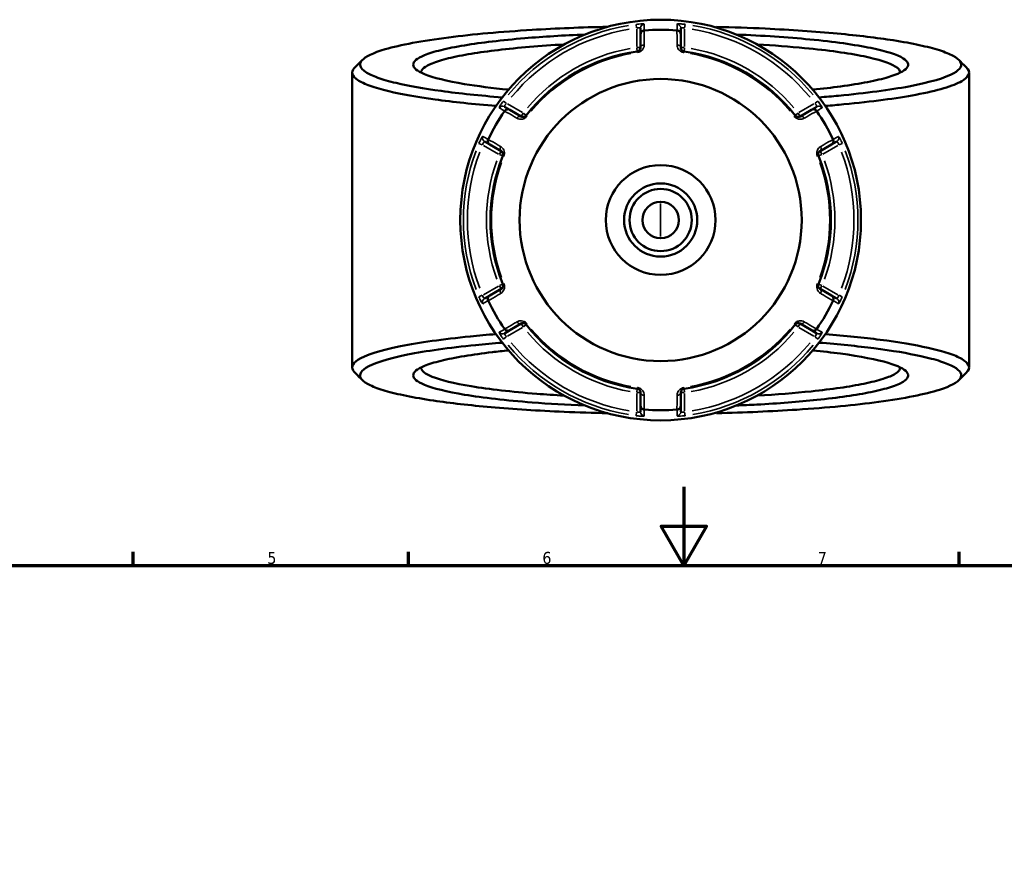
# Model space of a CAD drawing. Header units: millimetres. Extents: x 0 to 898, y 0 to 848.
# Tile 5 of 8: x 251 to 502, y 499 to 713. Entities that reach past the tile are written whole.
import ezdxf

# ---------------------------------------------------------------- set-up
doc = ezdxf.new("R2010")
doc.units = ezdxf.units.MM
for name, color, linetype, lineweight in [('Border (ANSI)', 7, 'Continuous', 70), ('Visible (ANSI)', 7, 'Continuous', 50), ('Visible Narrow (ANSI)', 7, 'Continuous', 35)]:
    doc.layers.add(name, color=color, linetype=linetype, lineweight=lineweight)
doc.styles.add('Note Text (ANSI)', font='tahoma.ttf')

# ---------------------------------------------------------------- blocks, each defined once
blk = doc.blocks.new('Borders Default Border')
at = {"layer": 'Border (ANSI)'}
for p, q in [((280.33, 574), (280.33, 577.45)), ((350.42, 574), (350.42, 577.45)), ((490.58, 574), (490.58, 577.45))]:
    blk.add_line(p, q, dxfattribs=at)
at = {"layer": 'Border (ANSI)', "flags": 128}
for points in [[(420.5, 594), (420.5, 574), (414.73, 584), (426.27, 584), (420.5, 574)], [(20, 20), (20, 574), (821, 574), (821, 20), (20, 20)]]:
    blk.add_lwpolyline(points, dxfattribs=at)
at = {"layer": 'Border (ANSI)', "char_height": 3.05, "attachment_point": 7, "style": 'Note Text (ANSI)'}
for s, insert in [('5', (314.48, 574.34)), ('6', (384.49, 574.34)), ('7', (454.6, 574.4))]:
    blk.add_mtext(s, dxfattribs=dict(at, insert=insert))

msp = doc.modelspace()

# ---------------------------------------------------------------- linework, layer by layer
at = {"layer": 'Visible (ANSI)'}
for p, q in [((409.488, 710.798), (409.488, 709.236)), ((419.688, 709.236), (419.688, 710.798)), ((428.838, 711.109), (428.678, 710.951)), ((428.838, 710.905), (428.838, 711.109)), ((409.488, 709.236), (409.488, 705.865)), ((419.688, 705.865), (419.688, 709.236)), ((336.088, 699.468), (336.088, 624.405)), ((493.088, 699.468), (493.088, 624.405)), ((376.176, 690.003), (374.822, 690.784)), ((379.095, 688.317), (376.176, 690.003)), ((453, 690.003), (450.081, 688.317)), ((454.354, 690.784), (453, 690.003)), ((369.722, 681.951), (371.076, 681.169)), ((458.1, 681.169), (459.454, 681.951)), ((371.076, 681.169), (373.995, 679.484)), ((455.181, 679.484), (458.1, 681.169)), ((373.995, 644.389), (371.076, 642.703)), ((458.1, 642.703), (455.181, 644.389)), ((371.076, 642.703), (369.722, 641.922)), ((459.454, 641.922), (458.1, 642.703)), ((376.176, 633.87), (379.095, 635.555)), ((450.081, 635.555), (453, 633.87)), ((374.822, 633.089), (376.176, 633.87)), ((453, 633.87), (454.354, 633.089)), ((409.488, 618.008), (409.488, 614.637)), ((419.688, 614.637), (419.688, 618.008)), ((409.488, 614.637), (409.488, 613.074)), ((419.688, 613.074), (419.688, 614.637)), ((428.678, 612.921), (428.838, 612.764)), ((428.838, 612.764), (428.838, 612.968))]:
    msp.add_line(p, q, dxfattribs=at)
for radius in [51, 35.906, 13.973, 9.315, 7.918, 4.658]:
    msp.add_circle((414.588, 661.936), radius, dxfattribs=at)
for radius, start, end in [(48.441, 85.07263, 94.92737), (43.35, 97.90565, 142.09435), (43.35, 37.90565, 82.09435), (48.441, 145.07263, 154.92737), (48.441, 25.07263, 34.92737), (43.35, 157.90565, 202.09435), (43.35, 337.90565, 22.09435), (48.441, 205.07263, 214.92737), (48.441, 325.07263, 334.92737), (43.35, 217.90565, 262.09435), (43.35, 277.90565, 322.09435), (48.441, 265.07263, 274.92737)]:
    msp.add_arc((414.588, 661.936), radius, start, end, dxfattribs=at)
for points, knots in [([(374.263, 693.159), (368.567, 693.612), (363.337, 694.161), (354.274, 695.4), (350.411, 696.087), (345.46, 697.259), (343.883, 697.712), (341.279, 698.641), (340.252, 699.119), (338.771, 700.088), (338.317, 700.58), (337.994, 701.566), (338.124, 702.061), (338.544, 702.552), (339.385, 703.534), (341.394, 704.499), (348.326, 706.532), (353.85, 707.566), (366.82, 709.216), (374.022, 709.864), (387.973, 710.709), (394.471, 710.975), (401.126, 711.127)], [0.5553116, 0.5553116, 0.5553116, 0.5553116, 0.8182075, 0.8182075, 1.0752396, 1.0752396, 1.226435, 1.226435, 1.3776304, 1.3776304, 1.5288258, 1.5288258, 1.6800211, 1.6800211, 1.6800211, 1.9824119, 1.9824119, 2.3592762, 2.3592762, 2.6994554, 2.6994554, 2.964657, 2.964657, 2.964657, 2.964657]), ([(409.488, 709.236), (409.488, 709.237), (409.488, 709.238), (409.489, 709.358), (409.512, 709.476), (409.602, 709.697), (409.667, 709.8), (409.836, 709.976), (409.937, 710.049), (410.16, 710.154), (410.279, 710.186), (410.402, 710.196)], [-0.15379395, -0.15379395, -0.15379395, -0.15379395, -0.15331866, -0.15331866, -0.11412838, -0.11412838, -0.07544952, -0.07544952, -0.03695642, -0.03695642, 0, 0, 0, 0]), ([(419.688, 709.236), (419.688, 709.237), (419.688, 709.238), (419.687, 709.358), (419.664, 709.476), (419.574, 709.697), (419.509, 709.8), (419.34, 709.976), (419.239, 710.049), (419.016, 710.154), (418.897, 710.186), (418.774, 710.196)], [-0.0004764, -0.0004764, -0.0004764, -0.0004764, 0, 0, 0.03928183, 0.03928183, 0.07805105, 0.07805105, 0.11663408, 0.11663408, 0.15367683, 0.15367683, 0.15367683, 0.15367683]), ([(428.838, 711.109), (433.053, 711.007), (437.2, 710.859), (447.742, 710.357), (453.929, 709.933), (464.859, 708.916), (469.664, 708.335), (476.254, 707.302), (478.468, 706.897), (482.395, 706.046), (484.107, 705.602), (486.988, 704.686), (488.158, 704.214), (489.929, 703.253), (490.531, 702.764), (490.841, 702.271), (491.46, 701.287), (490.909, 700.29), (487.097, 698.128), (483.204, 696.982), (472.938, 695.053), (466.857, 694.246), (458.283, 693.439), (456.619, 693.295), (454.913, 693.159)], [0.187408, 0.187408, 0.187408, 0.187408, 0.3556647, 0.3556647, 0.6284727, 0.6284727, 0.8855274, 0.8855274, 1.036736, 1.036736, 1.1879446, 1.1879446, 1.3391532, 1.3391532, 1.4903618, 1.4903618, 1.4903618, 1.792779, 1.792779, 2.1689598, 2.1689598, 2.507558, 2.507558, 2.5862811, 2.5862811, 2.5862811, 2.5862811]), ([(395.333, 709.162), (389.924, 708.94), (384.752, 708.623), (377.078, 707.978), (374.313, 707.701), (369.18, 707.092), (366.812, 706.76), (362.408, 706.028), (360.402, 705.625), (356.974, 704.781), (355.553, 704.339), (352.555, 703.109), (351.588, 702.297), (351.588, 701.484), (351.588, 700.671), (352.555, 699.859), (356.659, 698.175), (360.141, 697.317), (367.912, 696.026), (371.683, 695.541), (375.865, 695.124)], [0.3105233, 0.3105233, 0.3105233, 0.3105233, 0.58099, 0.58099, 0.7476756, 0.7476756, 0.9143613, 0.9143613, 1.0913544, 1.0913544, 1.2683476, 1.2683476, 1.5707963, 1.5707963, 1.5707963, 1.873245, 1.873245, 2.2272314, 2.2272314, 2.4797392, 2.4797392, 2.4797392, 2.4797392]), ([(453.313, 695.124), (455.825, 695.374), (458.188, 695.649), (462.928, 696.291), (465.241, 696.666), (469.315, 697.461), (471.076, 697.882), (475.025, 699.067), (476.626, 699.862), (477.267, 700.67), (477.907, 701.479), (477.586, 702.299), (474.833, 704.027), (472.047, 704.925), (464.047, 706.576), (458.738, 707.321), (446.922, 708.464), (440.564, 708.885), (433.842, 709.162)], [0.6618535, 0.6618535, 0.6618535, 0.6618535, 0.8135082, 0.8135082, 0.9904666, 0.9904666, 1.167425, 1.167425, 1.4696991, 1.4696991, 1.4696991, 1.7719731, 1.7719731, 2.1259993, 2.1259993, 2.494869, 2.494869, 2.8310693, 2.8310693, 2.8310693, 2.8310693]), ([(353.588, 699.468), (353.588, 699.479), (353.588, 699.49), (353.589, 699.5), (353.614, 700.288), (354.577, 701.074), (357.514, 702.264), (358.901, 702.691), (362.239, 703.507), (364.189, 703.896), (368.461, 704.603), (370.755, 704.924), (375.723, 705.512), (378.398, 705.78), (384.021, 706.252), (386.967, 706.457), (390.022, 706.63)], [-1.5748776, -1.5748776, -1.5748776, -1.5748776, -1.5707963, -1.5707963, -1.5707963, -1.2683476, -1.2683476, -1.0913544, -1.0913544, -0.9143613, -0.9143613, -0.7476756, -0.7476756, -0.58099, -0.58099, -0.4161833, -0.4161833, -0.4161833, -0.4161833]), ([(409.488, 705.865), (409.488, 705.726), (409.46, 705.586), (409.316, 705.269), (409.17, 705.091), (408.851, 704.927), (408.74, 704.89), (408.626, 704.874)], [0, 0, 0, 0, 0.11734182, 0.11734182, 0.27620858, 0.27620858, 0.34541645, 0.34541645, 0.34541645, 0.34541645]), ([(420.55, 704.874), (420.508, 704.88), (420.466, 704.889), (420.358, 704.918), (420.295, 704.943), (420.158, 705.012), (420.088, 705.061), (419.972, 705.163), (419.924, 705.216), (419.823, 705.353), (419.777, 705.441), (419.707, 705.64), (419.688, 705.753), (419.688, 705.865)], [0, 0, 0, 0, 0.02585168, 0.02585168, 0.06721438, 0.06721438, 0.12305037, 0.12305037, 0.17415567, 0.17415567, 0.25081718, 0.25081718, 0.34541583, 0.34541583, 0.34541583, 0.34541583]), ([(439.152, 706.629), (443.426, 706.388), (447.487, 706.083), (457.199, 705.146), (462.344, 704.427), (470.119, 702.831), (472.842, 701.962), (475.158, 700.537), (475.586, 700.003), (475.587, 699.468)], [-2.7254093, -2.7254093, -2.7254093, -2.7254093, -2.494869, -2.494869, -2.1259993, -2.1259993, -1.7719731, -1.7719731, -1.566715, -1.566715, -1.566715, -1.566715]), ([(336.724, 700.745), (336.675, 700.695), (336.628, 700.645), (336.584, 700.596), (336.14, 700.092), (335.994, 699.585), (336.3, 698.572), (336.753, 698.068), (338.248, 697.073), (339.291, 696.583), (341.942, 695.628), (343.551, 695.164), (348.611, 693.959), (352.566, 693.253), (361.75, 691.994), (366.976, 691.441), (372.667, 690.982)], [-1.6949966, -1.6949966, -1.6949966, -1.6949966, -1.6800211, -1.6800211, -1.6800211, -1.5288258, -1.5288258, -1.3776304, -1.3776304, -1.226435, -1.226435, -1.0752396, -1.0752396, -0.8182075, -0.8182075, -0.5616156, -0.5616156, -0.5616156, -0.5616156]), ([(456.508, 690.982), (458.115, 691.112), (459.685, 691.249), (468.36, 692.067), (474.598, 692.897), (485.108, 694.879), (489.078, 696.057), (492.935, 698.276), (493.475, 699.298), (492.813, 700.308), (492.718, 700.454), (492.597, 700.6), (492.452, 700.745)], [-2.5799771, -2.5799771, -2.5799771, -2.5799771, -2.507558, -2.507558, -2.1689598, -2.1689598, -1.792779, -1.792779, -1.4903618, -1.4903618, -1.4903618, -1.4465961, -1.4465961, -1.4465961, -1.4465961]), ([(374.887, 689.692), (374.957, 689.793), (375.044, 689.88), (375.247, 690.021), (375.361, 690.072), (375.598, 690.129), (375.719, 690.135), (375.955, 690.102), (376.069, 690.064), (376.173, 690.004), (376.175, 690.003), (376.176, 690.003)], [-0.15367697, -0.15367697, -0.15367697, -0.15367697, -0.11663414, -0.11663414, -0.07805093, -0.07805093, -0.03928191, -0.03928191, 0, 0, 0.00047626, 0.00047626, 0.00047626, 0.00047626]), ([(453, 690.003), (453.002, 690.003), (453.003, 690.004), (453.107, 690.064), (453.221, 690.102), (453.457, 690.135), (453.578, 690.129), (453.816, 690.072), (453.93, 690.021), (454.132, 689.88), (454.219, 689.793), (454.289, 689.692)], [-0.15379395, -0.15379395, -0.15379395, -0.15379395, -0.15331882, -0.15331882, -0.11412845, -0.11412845, -0.07544983, -0.07544983, -0.0369565, -0.0369565, 0, 0, 0, 0]), ([(380.384, 688.569), (380.357, 688.535), (380.329, 688.503), (380.25, 688.425), (380.197, 688.382), (380.069, 688.298), (379.992, 688.262), (379.845, 688.212), (379.775, 688.197), (379.604, 688.178), (379.505, 688.183), (379.297, 688.222), (379.191, 688.262), (379.095, 688.317)], [0, 0, 0, 0, 0.02585168, 0.02585168, 0.06721438, 0.06721438, 0.12288915, 0.12288915, 0.17445287, 0.17445287, 0.25141662, 0.25141662, 0.34541603, 0.34541603, 0.34541603, 0.34541603]), ([(450.081, 688.317), (449.961, 688.248), (449.826, 688.202), (449.471, 688.168), (449.232, 688.21), (448.934, 688.415), (448.856, 688.487), (448.792, 688.569)], [0, 0, 0, 0, 0.11734182, 0.11734182, 0.28278882, 0.28278882, 0.34541683, 0.34541683, 0.34541683, 0.34541683]), ([(371.076, 681.169), (371.075, 681.17), (371.073, 681.171), (370.97, 681.231), (370.879, 681.31), (370.733, 681.499), (370.677, 681.607), (370.608, 681.841), (370.595, 681.965), (370.616, 682.211), (370.648, 682.33), (370.701, 682.441)], [-0.15379395, -0.15379395, -0.15379395, -0.15379395, -0.15331881, -0.15331881, -0.11412844, -0.11412844, -0.0754498, -0.0754498, -0.03695649, -0.03695649, 0, 0, 0, 0]), ([(458.475, 682.441), (458.528, 682.33), (458.56, 682.211), (458.581, 681.965), (458.568, 681.841), (458.499, 681.607), (458.444, 681.499), (458.297, 681.31), (458.206, 681.231), (458.103, 681.171), (458.102, 681.17), (458.1, 681.169)], [-0.15367698, -0.15367698, -0.15367698, -0.15367698, -0.11663415, -0.11663415, -0.07805092, -0.07805092, -0.03928192, -0.03928192, 0, 0, 0.00047625, 0.00047625, 0.00047625, 0.00047625]), ([(373.995, 679.484), (374.115, 679.415), (374.222, 679.32), (374.428, 679.032), (374.51, 678.807), (374.485, 678.447), (374.462, 678.341), (374.421, 678.242)], [0, 0, 0, 0, 0.11734182, 0.11734182, 0.28109054, 0.28109054, 0.34541684, 0.34541684, 0.34541684, 0.34541684]), ([(454.755, 678.242), (454.738, 678.282), (454.725, 678.323), (454.697, 678.43), (454.686, 678.497), (454.678, 678.65), (454.685, 678.735), (454.715, 678.887), (454.737, 678.955), (454.806, 679.113), (454.86, 679.196), (454.997, 679.356), (455.085, 679.428), (455.181, 679.484)], [0, 0, 0, 0, 0.02585168, 0.02585168, 0.06721438, 0.06721438, 0.12292214, 0.12292214, 0.17440412, 0.17440412, 0.25131567, 0.25131567, 0.345416, 0.345416, 0.345416, 0.345416]), ([(374.421, 645.631), (374.438, 645.591), (374.451, 645.55), (374.479, 645.443), (374.49, 645.376), (374.498, 645.223), (374.491, 645.138), (374.461, 644.986), (374.439, 644.918), (374.37, 644.76), (374.316, 644.677), (374.179, 644.516), (374.091, 644.444), (373.995, 644.389)], [0, 0, 0, 0, 0.02585168, 0.02585168, 0.06721438, 0.06721438, 0.12292214, 0.12292214, 0.17440412, 0.17440412, 0.25131567, 0.25131567, 0.345416, 0.345416, 0.345416, 0.345416]), ([(455.181, 644.389), (455.061, 644.458), (454.954, 644.553), (454.748, 644.841), (454.666, 645.065), (454.691, 645.426), (454.714, 645.532), (454.755, 645.631)], [0, 0, 0, 0, 0.11734182, 0.11734182, 0.28109054, 0.28109054, 0.34541684, 0.34541684, 0.34541684, 0.34541684]), ([(370.701, 641.432), (370.648, 641.543), (370.616, 641.662), (370.595, 641.908), (370.608, 642.032), (370.677, 642.266), (370.733, 642.374), (370.879, 642.562), (370.97, 642.642), (371.073, 642.702), (371.075, 642.703), (371.076, 642.703)], [-0.15367698, -0.15367698, -0.15367698, -0.15367698, -0.11663415, -0.11663415, -0.07805092, -0.07805092, -0.03928192, -0.03928192, 0, 0, 0.00047625, 0.00047625, 0.00047625, 0.00047625]), ([(458.1, 642.703), (458.102, 642.703), (458.103, 642.702), (458.206, 642.642), (458.297, 642.562), (458.444, 642.374), (458.499, 642.266), (458.568, 642.032), (458.581, 641.908), (458.56, 641.662), (458.528, 641.543), (458.475, 641.432)], [-0.15379395, -0.15379395, -0.15379395, -0.15379395, -0.15331881, -0.15331881, -0.11412844, -0.11412844, -0.0754498, -0.0754498, -0.03695649, -0.03695649, 0, 0, 0, 0]), ([(376.176, 633.87), (376.175, 633.869), (376.173, 633.869), (376.069, 633.809), (375.955, 633.77), (375.719, 633.738), (375.598, 633.743), (375.361, 633.801), (375.247, 633.852), (375.044, 633.993), (374.957, 634.08), (374.887, 634.181)], [-0.15379395, -0.15379395, -0.15379395, -0.15379395, -0.15331879, -0.15331879, -0.11412844, -0.11412844, -0.07544978, -0.07544978, -0.03695649, -0.03695649, 0, 0, 0, 0]), ([(379.095, 635.555), (379.215, 635.625), (379.35, 635.67), (379.705, 635.705), (379.944, 635.663), (380.243, 635.458), (380.32, 635.386), (380.384, 635.304)], [0, 0, 0, 0, 0.11734182, 0.11734182, 0.28278882, 0.28278882, 0.34541683, 0.34541683, 0.34541683, 0.34541683]), ([(448.792, 635.304), (448.819, 635.338), (448.847, 635.37), (448.926, 635.448), (448.979, 635.49), (449.107, 635.574), (449.184, 635.611), (449.331, 635.66), (449.401, 635.675), (449.573, 635.695), (449.671, 635.69), (449.879, 635.651), (449.985, 635.611), (450.081, 635.555)], [0, 0, 0, 0, 0.02585168, 0.02585168, 0.06721438, 0.06721438, 0.12288915, 0.12288915, 0.17445287, 0.17445287, 0.25141662, 0.25141662, 0.34541603, 0.34541603, 0.34541603, 0.34541603]), ([(454.289, 634.181), (454.219, 634.08), (454.132, 633.993), (453.93, 633.852), (453.816, 633.801), (453.578, 633.743), (453.457, 633.738), (453.221, 633.77), (453.107, 633.809), (453.003, 633.869), (453.002, 633.869), (453, 633.87)], [-0.15367697, -0.15367697, -0.15367697, -0.15367697, -0.11663414, -0.11663414, -0.07805093, -0.07805093, -0.03928191, -0.03928191, 0, 0, 0.00047626, 0.00047626, 0.00047626, 0.00047626]), ([(372.668, 632.89), (370.424, 632.709), (368.252, 632.514), (359.172, 631.605), (353.124, 630.753), (343.064, 628.732), (339.361, 627.54), (336.005, 625.308), (335.696, 624.284), (336.584, 623.277), (336.628, 623.227), (336.675, 623.177), (336.724, 623.128)], [0.5616156, 0.5616156, 0.5616156, 0.5616156, 0.6627562, 0.6627562, 1.0013837, 1.0013837, 1.3776304, 1.3776304, 1.6800211, 1.6800211, 1.6800211, 1.6949966, 1.6949966, 1.6949966, 1.6949966]), ([(492.451, 623.128), (492.597, 623.273), (492.718, 623.419), (492.813, 623.565), (493.144, 624.07), (493.176, 624.578), (492.642, 625.589), (492.076, 626.091), (490.357, 627.08), (489.204, 627.567), (486.338, 628.511), (484.624, 628.969), (479.293, 630.155), (475.179, 630.846), (466.245, 632.002), (461.56, 632.483), (456.508, 632.89)], [1.4465961, 1.4465961, 1.4465961, 1.4465961, 1.4903618, 1.4903618, 1.4903618, 1.6415704, 1.6415704, 1.792779, 1.792779, 1.9439876, 1.9439876, 2.0951962, 2.0951962, 2.3522509, 2.3522509, 2.5799771, 2.5799771, 2.5799771, 2.5799771]), ([(401.126, 612.745), (397.362, 612.832), (393.648, 612.954), (383.438, 613.397), (377.157, 613.799), (366.004, 614.775), (361.072, 615.338), (354.254, 616.346), (351.949, 616.743), (347.834, 617.578), (346.023, 618.016), (342.937, 618.921), (341.662, 619.389), (339.675, 620.343), (338.965, 620.83), (338.544, 621.321), (337.703, 622.302), (338.031, 623.3), (341.354, 625.476), (344.988, 626.636), (354.819, 628.602), (360.717, 629.431), (369.684, 630.327), (371.935, 630.528), (374.264, 630.713)], [-2.964657, -2.964657, -2.964657, -2.964657, -2.8146659, -2.8146659, -2.5418348, -2.5418348, -2.2848026, -2.2848026, -2.1336072, -2.1336072, -1.9824119, -1.9824119, -1.8312165, -1.8312165, -1.6800211, -1.6800211, -1.6800211, -1.3776304, -1.3776304, -1.0013837, -1.0013837, -0.6627562, -0.6627562, -0.5553116, -0.5553116, -0.5553116, -0.5553116]), ([(454.913, 630.713), (459.983, 630.31), (464.685, 629.831), (473.506, 628.693), (477.522, 628.021), (482.736, 626.867), (484.414, 626.421), (487.227, 625.501), (488.361, 625.028), (490.059, 624.064), (490.624, 623.574), (491.169, 622.589), (491.151, 622.094), (490.841, 621.601), (490.221, 620.617), (488.429, 619.645), (481.957, 617.587), (476.668, 616.533), (464.075, 614.836), (457.023, 614.162), (442.85, 613.238), (435.94, 612.936), (428.838, 612.764)], [-2.5862811, -2.5862811, -2.5862811, -2.5862811, -2.3522509, -2.3522509, -2.0951962, -2.0951962, -1.9439876, -1.9439876, -1.792779, -1.792779, -1.6415704, -1.6415704, -1.4903618, -1.4903618, -1.4903618, -1.1879446, -1.1879446, -0.8111331, -0.8111331, -0.4709552, -0.4709552, -0.187408, -0.187408, -0.187408, -0.187408]), ([(375.863, 628.749), (374.442, 628.607), (373.068, 628.458), (369.18, 627.996), (366.812, 627.664), (362.408, 626.932), (360.402, 626.53), (356.974, 625.685), (355.553, 625.244), (352.555, 624.014), (351.588, 623.201), (351.588, 622.389), (351.588, 621.576), (352.555, 620.763), (356.659, 619.079), (360.141, 618.222), (369.403, 616.683), (375.272, 616.01), (386.113, 615.168), (390.636, 614.904), (395.334, 614.711)], [-2.4797392, -2.4797392, -2.4797392, -2.4797392, -2.393917, -2.393917, -2.2272314, -2.2272314, -2.0502382, -2.0502382, -1.873245, -1.873245, -1.5707963, -1.5707963, -1.5707963, -1.2683476, -1.2683476, -0.9143613, -0.9143613, -0.5454993, -0.5454993, -0.3105233, -0.3105233, -0.3105233, -0.3105233]), ([(433.843, 614.711), (435.611, 614.783), (437.354, 614.866), (444.549, 615.254), (449.701, 615.65), (457.035, 616.413), (459.567, 616.725), (464.192, 617.397), (466.285, 617.758), (470.088, 618.543), (471.766, 618.97), (474.51, 619.854), (475.576, 620.312), (477.586, 621.574), (477.907, 622.394), (477.267, 623.202), (476.626, 624.01), (475.025, 624.806), (469.618, 626.428), (465.481, 627.236), (458.188, 628.224), (455.824, 628.498), (453.311, 628.749)], [-2.8310693, -2.8310693, -2.8310693, -2.8310693, -2.7426513, -2.7426513, -2.4593247, -2.4593247, -2.292662, -2.292662, -2.1259993, -2.1259993, -1.9489862, -1.9489862, -1.7719731, -1.7719731, -1.4696991, -1.4696991, -1.4696991, -1.167425, -1.167425, -0.8135082, -0.8135082, -0.6618535, -0.6618535, -0.6618535, -0.6618535]), ([(390.023, 617.243), (387.625, 617.379), (385.295, 617.534), (376.655, 618.204), (370.974, 618.853), (361.988, 620.34), (358.598, 621.169), (354.577, 622.798), (353.614, 623.585), (353.589, 624.372), (353.588, 624.383), (353.588, 624.394), (353.588, 624.404)], [0.4161833, 0.4161833, 0.4161833, 0.4161833, 0.5454993, 0.5454993, 0.9143613, 0.9143613, 1.2683476, 1.2683476, 1.5707963, 1.5707963, 1.5707963, 1.5748776, 1.5748776, 1.5748776, 1.5748776]), ([(475.587, 624.404), (475.586, 623.87), (475.158, 623.336), (473.575, 622.361), (472.53, 621.919), (469.85, 621.063), (468.215, 620.651), (464.518, 619.892), (462.488, 619.544), (458.005, 618.894), (455.554, 618.593), (448.732, 617.885), (444.087, 617.522), (439.154, 617.243)], [1.566715, 1.566715, 1.566715, 1.566715, 1.7719731, 1.7719731, 1.9489862, 1.9489862, 2.1259993, 2.1259993, 2.292662, 2.292662, 2.4593247, 2.4593247, 2.7254093, 2.7254093, 2.7254093, 2.7254093]), ([(408.626, 618.998), (408.668, 618.992), (408.711, 618.984), (408.818, 618.954), (408.881, 618.93), (409.018, 618.861), (409.088, 618.812), (409.204, 618.71), (409.252, 618.657), (409.353, 618.519), (409.399, 618.432), (409.47, 618.232), (409.488, 618.12), (409.488, 618.008)], [0, 0, 0, 0, 0.02585168, 0.02585168, 0.06721438, 0.06721438, 0.12305037, 0.12305037, 0.17415567, 0.17415567, 0.25081718, 0.25081718, 0.34541583, 0.34541583, 0.34541583, 0.34541583]), ([(419.688, 618.008), (419.688, 618.146), (419.716, 618.287), (419.86, 618.604), (420.007, 618.781), (420.326, 618.946), (420.436, 618.982), (420.55, 618.998)], [0, 0, 0, 0, 0.11734182, 0.11734182, 0.27620858, 0.27620858, 0.34541645, 0.34541645, 0.34541645, 0.34541645]), ([(410.402, 613.677), (410.279, 613.687), (410.16, 613.719), (409.937, 613.823), (409.836, 613.897), (409.667, 614.073), (409.602, 614.175), (409.512, 614.396), (409.489, 614.514), (409.488, 614.634), (409.488, 614.636), (409.488, 614.637)], [-0.15367683, -0.15367683, -0.15367683, -0.15367683, -0.11663408, -0.11663408, -0.07805105, -0.07805105, -0.03928183, -0.03928183, 0, 0, 0.0004764, 0.0004764, 0.0004764, 0.0004764]), ([(419.688, 614.637), (419.688, 614.636), (419.688, 614.634), (419.687, 614.514), (419.664, 614.396), (419.574, 614.175), (419.509, 614.073), (419.34, 613.897), (419.239, 613.823), (419.016, 613.719), (418.897, 613.687), (418.774, 613.677)], [-0.15379395, -0.15379395, -0.15379395, -0.15379395, -0.15331866, -0.15331866, -0.11412838, -0.11412838, -0.07544952, -0.07544952, -0.03695642, -0.03695642, 0, 0, 0, 0])]:
    msp.add_open_spline(points, degree=3, knots=knots, dxfattribs=at)
for points in [[(410.427, 710.198), (410.419, 710.198), (410.41, 710.197), (410.402, 710.196)], [(418.774, 710.196), (418.766, 710.197), (418.757, 710.198), (418.749, 710.198)], [(336.724, 700.745), (337.385, 701.406), (338.046, 702.067), (338.707, 702.728)], [(490.469, 702.728), (491.13, 702.067), (491.791, 701.406), (492.452, 700.745)], [(374.887, 689.692), (374.882, 689.685), (374.877, 689.678), (374.872, 689.671)], [(454.304, 689.671), (454.299, 689.678), (454.294, 689.685), (454.289, 689.692)], [(370.712, 682.464), (370.708, 682.456), (370.704, 682.449), (370.701, 682.441)], [(458.475, 682.441), (458.472, 682.449), (458.468, 682.456), (458.465, 682.464)], [(370.701, 641.432), (370.704, 641.424), (370.708, 641.416), (370.712, 641.409)], [(458.465, 641.409), (458.468, 641.416), (458.472, 641.424), (458.475, 641.432)], [(374.872, 634.202), (374.877, 634.195), (374.882, 634.188), (374.887, 634.181)], [(454.289, 634.181), (454.294, 634.188), (454.299, 634.195), (454.304, 634.202)], [(338.707, 621.145), (338.046, 621.806), (337.385, 622.467), (336.724, 623.128)], [(492.452, 623.128), (491.791, 622.467), (491.13, 621.806), (490.469, 621.145)], [(410.402, 613.677), (410.41, 613.676), (410.419, 613.675), (410.427, 613.674)], [(418.749, 613.674), (418.757, 613.675), (418.766, 613.676), (418.774, 613.677)]]:
    msp.add_open_spline(points, degree=3, dxfattribs=at)
at = {"layer": 'Visible Narrow (ANSI)'}
for p, q in [((408.366, 711.745), (408.479, 710.839)), ((408.488, 710.521), (408.488, 706.11)), ((420.688, 706.11), (420.688, 710.521)), ((420.697, 710.839), (420.81, 711.745)), ((408.499, 705.787), (408.625, 704.877)), ((409.485, 705.865), (408.566, 705.865)), ((408.626, 704.874), (408.662, 704.611)), ((420.61, 705.865), (419.691, 705.865)), ((420.514, 704.611), (420.55, 704.874)), ((420.551, 704.877), (420.677, 705.787)), ((375.292, 691.678), (374.564, 692.229)), ((454.612, 692.229), (453.884, 691.678)), ((379.383, 689.306), (375.563, 691.511)), ((453.613, 691.511), (449.793, 689.306)), ((379.556, 689.115), (379.096, 688.32)), ((380.381, 688.571), (379.657, 689.135)), ((380.593, 688.406), (380.384, 688.569)), ((448.792, 688.569), (448.583, 688.406)), ((449.519, 689.135), (448.795, 688.571)), ((450.08, 688.32), (449.62, 689.115)), ((368.341, 681.452), (369.182, 681.097)), ((369.463, 680.946), (373.283, 678.74)), ((373.993, 679.481), (373.534, 678.686)), ((455.642, 678.686), (455.183, 679.481)), ((455.893, 678.74), (459.713, 680.946)), ((459.994, 681.097), (460.835, 681.452)), ((373.568, 678.588), (374.419, 678.243)), ((374.422, 678.241), (374.668, 678.142)), ((454.508, 678.142), (454.754, 678.241)), ((454.758, 678.243), (455.609, 678.588)), ((414.588, 657.744), (414.588, 666.128)), ((373.283, 645.132), (369.463, 642.927)), ((373.534, 645.187), (373.993, 644.392)), ((374.419, 645.63), (373.568, 645.284)), ((374.668, 645.731), (374.422, 645.631)), ((454.754, 645.631), (454.508, 645.731)), ((455.609, 645.284), (454.758, 645.63)), ((455.183, 644.392), (455.642, 645.187)), ((459.713, 642.927), (455.893, 645.132)), ((369.182, 642.776), (368.341, 642.421)), ((460.835, 642.421), (459.994, 642.776)), ((375.563, 632.361), (379.383, 634.567)), ((379.096, 635.553), (379.556, 634.757)), ((379.657, 634.738), (380.381, 635.302)), ((380.384, 635.304), (380.593, 635.467)), ((448.583, 635.467), (448.792, 635.304)), ((448.795, 635.302), (449.519, 634.738)), ((449.62, 634.757), (450.08, 635.553)), ((449.793, 634.567), (453.613, 632.361)), ((374.564, 631.643), (375.292, 632.194)), ((453.884, 632.194), (454.612, 631.643)), ((408.662, 619.262), (408.626, 618.999)), ((420.55, 618.999), (420.514, 619.262)), ((408.488, 617.763), (408.488, 613.352)), ((408.625, 618.995), (408.499, 618.086)), ((408.566, 618.008), (409.485, 618.008)), ((419.691, 618.008), (420.61, 618.008)), ((420.677, 618.086), (420.551, 618.995)), ((420.688, 613.352), (420.688, 617.763)), ((408.479, 613.034), (408.366, 612.128)), ((420.81, 612.128), (420.697, 613.034))]:
    msp.add_line(p, q, dxfattribs=at)
for radius, start, end in [(50.205, 99.40871, 140.59129), (49.209, 99.40871, 140.59129), (49.209, 39.40871, 80.59129), (50.205, 39.40871, 80.59129), (44.35, 100.11509, 139.88491), (43.057, 100.11509, 139.88491), (43.057, 40.11509, 79.88491), (44.35, 40.11509, 79.88491), (50.205, 159.40871, 200.59129), (49.209, 159.40871, 200.59129), (49.209, 339.40871, 20.59129), (50.205, 339.40871, 20.59129), (44.35, 160.11509, 199.88491), (44.35, 340.11509, 19.88491), (43.057, 160.11509, 199.88491), (43.057, 340.11509, 19.88491), (43.057, 220.11509, 259.88491), (43.057, 280.11509, 319.88491), (44.35, 220.11509, 259.88491), (44.35, 280.11509, 319.88491), (50.205, 219.40871, 260.59129), (49.209, 219.40871, 260.59129), (49.209, 279.40871, 320.59129), (50.205, 279.40871, 320.59129)]:
    msp.add_arc((414.588, 661.936), radius, start, end, dxfattribs=at)
for centre, major_axis, ratio, start_param, end_param in [((410.488, 710.798), (-1, 0), 0.9961681, 4.8701533, 6.2088152), ((418.688, 710.798), (1, 0), 0.9961681, 0.0743701, 1.413032), ((410.488, 705.865), (-1, 0), 0.7055719, 4.8533994, 6.2079334), ((418.688, 705.865), (1, 0), 0.7055719, 0.0752519, 1.4297859), ((374.322, 689.918), (0.5, 0.866), 0.9961681, 0.0743701, 1.413032), ((454.854, 689.918), (-0.5, 0.866), 0.9961681, 4.8701533, 6.2088152), ((378.595, 687.451), (0.5, 0.866), 0.7055719, 0.0752519, 1.4297859), ((450.581, 687.451), (-0.5, 0.866), 0.7055719, 4.8533994, 6.2079334), ((370.222, 682.817), (-0.5, -0.866), 0.9961681, 4.8701533, 6.2088152), ((458.954, 682.817), (0.5, -0.866), 0.9961681, 0.0743701, 1.413032), ((374.495, 680.35), (-0.5, -0.866), 0.7055719, 4.8533994, 6.2079334), ((454.681, 680.35), (0.5, -0.866), 0.7055719, 0.0752519, 1.4297859), ((374.495, 643.523), (-0.5, 0.866), 0.7055719, 0.0752519, 1.4297859), ((454.681, 643.523), (0.5, 0.866), 0.7055719, 4.8533994, 6.2079334), ((370.222, 641.056), (-0.5, 0.866), 0.9961681, 0.0743701, 1.413032), ((458.954, 641.056), (0.5, 0.866), 0.9961681, 4.8701533, 6.2088152), ((378.595, 636.421), (0.5, -0.866), 0.7055719, 4.8533994, 6.2079334), ((450.581, 636.421), (-0.5, -0.866), 0.7055719, 0.0752519, 1.4297859), ((374.322, 633.955), (0.5, -0.866), 0.9961681, 4.8701533, 6.2088152), ((454.854, 633.955), (-0.5, -0.866), 0.9961681, 0.0743701, 1.413032), ((410.488, 618.008), (-1, 0), 0.7055719, 0.0752519, 1.4297859), ((418.688, 618.008), (1, 0), 0.7055719, 4.8533994, 6.2079334), ((410.488, 613.074), (-1, 0), 0.9961681, 0.0743701, 1.413032), ((418.688, 613.074), (1, 0), 0.9961681, 4.8701533, 6.2088152)]:
    msp.add_ellipse(centre, major_axis=major_axis, ratio=ratio, start_param=start_param, end_param=end_param, dxfattribs=at)
for points, knots in [([(410.405, 711.791), (410.405, 711.833), (410.228, 711.86), (409.679, 711.864), (409.369, 711.851), (408.814, 711.805), (408.589, 711.782), (408.365, 711.754)], [-0.31481287, -0.31481287, -0.31481287, -0.31481287, -0.1729885, -0.1729885, -0.06653404, -0.06653404, 0, 0, 0, 0]), ([(420.812, 711.754), (420.735, 711.764), (420.659, 711.773), (420.224, 711.821), (419.874, 711.847), (419.36, 711.865), (419.172, 711.863), (418.929, 711.848), (418.853, 711.837), (418.785, 711.813), (418.771, 711.803), (418.771, 711.791)], [-0.31481112, -0.31481112, -0.31481112, -0.31481112, -0.29222008, -0.29222008, -0.18520991, -0.18520991, -0.1028944, -0.1028944, -0.03957477, -0.03957477, 0, 0, 0, 0]), ([(408.488, 710.766), (408.598, 710.793), (408.708, 710.816), (408.98, 710.86), (409.132, 710.872), (409.401, 710.867), (409.488, 710.84), (409.488, 710.798)], [0, 0, 0, 0, 0.06653404, 0.06653404, 0.1729885, 0.1729885, 0.31481287, 0.31481287, 0.31481287, 0.31481287]), ([(410.402, 710.196), (410.402, 710.247), (410.402, 710.297), (410.403, 710.576), (410.403, 710.805), (410.403, 711.034), (410.404, 711.286), (410.404, 711.539), (410.405, 711.791)], [-3.0277883, -3.0277883, -3.0277883, -3.0277883, -2.8546488, -2.8546488, -2.0700153, -2.0700153, -2.0700153, -1.2046153, -1.2046153, -1.2046153, -1.2046153]), ([(410.422, 706.569), (410.423, 706.9), (410.423, 707.231), (410.424, 707.562), (410.425, 708.441), (410.426, 709.32), (410.427, 710.198)], [-0.97913562, -0.97913562, -0.97913562, -0.97913562, -0.83895034, -0.83895034, -0.83895034, -0.46694349, -0.46694349, -0.46694349, -0.46694349]), ([(418.749, 710.198), (418.75, 709.32), (418.751, 708.441), (418.752, 707.562), (418.753, 707.231), (418.753, 706.9), (418.754, 706.569)], [-2.01955492, -2.01955492, -2.01955492, -2.01955492, -1.64746939, -1.64746939, -1.64746939, -1.5073628, -1.5073628, -1.5073628, -1.5073628]), ([(418.771, 711.791), (418.772, 711.539), (418.772, 711.286), (418.773, 711.034), (418.773, 710.805), (418.773, 710.576), (418.774, 710.297), (418.774, 710.247), (418.774, 710.196)], [-2.4346669, -2.4346669, -2.4346669, -2.4346669, -1.5692671, -1.5692671, -1.5692671, -0.7846335, -0.7846335, -0.6114939, -0.6114939, -0.6114939, -0.6114939]), ([(419.688, 710.798), (419.688, 710.81), (419.695, 710.82), (419.728, 710.844), (419.765, 710.855), (419.884, 710.871), (419.977, 710.873), (420.229, 710.856), (420.4, 710.831), (420.613, 710.784), (420.651, 710.775), (420.688, 710.766)], [0, 0, 0, 0, 0.03957477, 0.03957477, 0.1028944, 0.1028944, 0.18520991, 0.18520991, 0.29222008, 0.29222008, 0.31481112, 0.31481112, 0.31481112, 0.31481112]), ([(408.666, 704.584), (408.898, 704.616), (409.123, 704.69), (409.773, 705.021), (410.07, 705.377), (410.364, 706.011), (410.422, 706.292), (410.422, 706.569)], [-0.34541645, -0.34541645, -0.34541645, -0.34541645, -0.27620858, -0.27620858, -0.11734182, -0.11734182, 0, 0, 0, 0]), ([(418.754, 706.569), (418.754, 706.345), (418.792, 706.12), (418.937, 705.721), (419.029, 705.545), (419.236, 705.269), (419.334, 705.163), (419.57, 704.959), (419.713, 704.861), (419.991, 704.722), (420.12, 704.673), (420.337, 704.614), (420.423, 704.596), (420.51, 704.584)], [-0.34541583, -0.34541583, -0.34541583, -0.34541583, -0.25081718, -0.25081718, -0.17415567, -0.17415567, -0.12305037, -0.12305037, -0.06721438, -0.06721438, -0.02585168, -0.02585168, 0, 0, 0, 0]), ([(374.556, 692.235), (374.293, 691.887), (374.045, 691.529), (373.739, 691.04), (373.644, 690.874), (373.535, 690.653), (373.506, 690.581), (373.492, 690.509), (373.494, 690.492), (373.504, 690.487)], [-0.31481094, -0.31481094, -0.31481094, -0.31481094, -0.18655676, -0.18655676, -0.10364264, -0.10364264, -0.03986256, -0.03986256, 0, 0, 0, 0]), ([(455.672, 690.487), (455.68, 690.491), (455.683, 690.503), (455.674, 690.596), (455.587, 690.781), (455.314, 691.242), (455.157, 691.486), (454.865, 691.905), (454.744, 692.071), (454.62, 692.235)], [-0.31481354, -0.31481354, -0.31481354, -0.31481354, -0.28284699, -0.28284699, -0.15713721, -0.15713721, -0.06043739, -0.06043739, 0, 0, 0, 0]), ([(373.504, 690.487), (373.723, 690.361), (373.942, 690.235), (374.16, 690.109), (374.359, 689.995), (374.557, 689.881), (374.799, 689.742), (374.843, 689.717), (374.887, 689.692)], [-2.4346669, -2.4346669, -2.4346669, -2.4346669, -1.569267, -1.569267, -1.569267, -0.7846335, -0.7846335, -0.6114939, -0.6114939, -0.6114939, -0.6114939]), ([(374.822, 690.784), (374.812, 690.79), (374.806, 690.801), (374.803, 690.842), (374.812, 690.881), (374.858, 690.993), (374.904, 691.075), (375.062, 691.309), (375.199, 691.477), (375.351, 691.634)], [0, 0, 0, 0, 0.03986256, 0.03986256, 0.10364264, 0.10364264, 0.18655676, 0.18655676, 0.31481094, 0.31481094, 0.31481094, 0.31481094]), ([(374.872, 689.671), (375.634, 689.232), (376.395, 688.794), (377.157, 688.356), (377.444, 688.191), (377.731, 688.025), (378.018, 687.86)], [-2.01955492, -2.01955492, -2.01955492, -2.01955492, -1.64757418, -1.64757418, -1.64757418, -1.5073628, -1.5073628, -1.5073628, -1.5073628]), ([(451.158, 687.86), (451.445, 688.025), (451.732, 688.19), (452.019, 688.356), (452.781, 688.794), (453.542, 689.232), (454.304, 689.671)], [-3.2795379, -3.2795379, -3.2795379, -3.2795379, -3.13940521, -3.13940521, -3.13940521, -2.76734577, -2.76734577, -2.76734577, -2.76734577]), ([(453.825, 691.634), (453.897, 691.56), (453.965, 691.483), (454.127, 691.289), (454.21, 691.173), (454.345, 690.947), (454.38, 690.852), (454.367, 690.797), (454.362, 690.789), (454.354, 690.784)], [0, 0, 0, 0, 0.06043739, 0.06043739, 0.15713721, 0.15713721, 0.28284699, 0.28284699, 0.31481354, 0.31481354, 0.31481354, 0.31481354]), ([(454.289, 689.692), (454.333, 689.717), (454.377, 689.742), (454.619, 689.881), (454.817, 689.995), (455.016, 690.109), (455.234, 690.235), (455.453, 690.361), (455.672, 690.487)], [-3.0277883, -3.0277883, -3.0277883, -3.0277883, -2.8546487, -2.8546487, -2.0700152, -2.0700152, -2.0700152, -1.2046153, -1.2046153, -1.2046153, -1.2046153]), ([(378.018, 687.86), (378.21, 687.749), (378.423, 687.67), (378.84, 687.595), (379.039, 687.587), (379.383, 687.628), (379.525, 687.659), (379.822, 687.762), (379.977, 687.837), (380.236, 688.009), (380.343, 688.095), (380.503, 688.254), (380.561, 688.32), (380.615, 688.389)], [-0.34541603, -0.34541603, -0.34541603, -0.34541603, -0.25141662, -0.25141662, -0.17445287, -0.17445287, -0.12288915, -0.12288915, -0.06721438, -0.06721438, -0.02585168, -0.02585168, 0, 0, 0, 0]), ([(448.561, 688.389), (448.692, 688.222), (448.848, 688.076), (449.453, 687.656), (449.933, 687.567), (450.646, 687.632), (450.918, 687.722), (451.158, 687.86)], [-0.34541683, -0.34541683, -0.34541683, -0.34541683, -0.28278882, -0.28278882, -0.11734182, -0.11734182, 0, 0, 0, 0]), ([(369.321, 683.241), (369.299, 683.254), (369.249, 683.208), (369.092, 682.988), (368.976, 682.794), (368.746, 682.359), (368.638, 682.139), (368.464, 681.76), (368.397, 681.608), (368.333, 681.456)], [-0.31481397, -0.31481397, -0.31481397, -0.31481397, -0.2278058, -0.2278058, -0.12655878, -0.12655878, -0.04867645, -0.04867645, 0, 0, 0, 0]), ([(369.251, 681.068), (369.274, 681.148), (369.299, 681.227), (369.368, 681.422), (369.414, 681.534), (369.519, 681.751), (369.578, 681.845), (369.667, 681.946), (369.7, 681.963), (369.722, 681.951)], [0, 0, 0, 0, 0.04867645, 0.04867645, 0.12655878, 0.12655878, 0.2278058, 0.2278058, 0.31481397, 0.31481397, 0.31481397, 0.31481397]), ([(370.701, 682.441), (370.657, 682.466), (370.613, 682.492), (370.372, 682.632), (370.174, 682.747), (369.976, 682.861), (369.757, 682.988), (369.539, 683.114), (369.321, 683.241)], [-3.0277883, -3.0277883, -3.0277883, -3.0277883, -2.8546488, -2.8546488, -2.0700153, -2.0700153, -2.0700153, -1.2046153, -1.2046153, -1.2046153, -1.2046153]), ([(373.852, 680.645), (373.566, 680.811), (373.279, 680.977), (372.993, 681.143), (372.232, 681.583), (371.472, 682.024), (370.712, 682.464)], [-3.00295534, -3.00295534, -3.00295534, -3.00295534, -2.86277504, -2.86277504, -2.86277504, -2.49076321, -2.49076321, -2.49076321, -2.49076321]), ([(458.465, 682.464), (457.704, 682.024), (456.944, 681.583), (456.183, 681.143), (455.897, 680.977), (455.61, 680.811), (455.324, 680.645)], [-2.01955492, -2.01955492, -2.01955492, -2.01955492, -1.64754309, -1.64754309, -1.64754309, -1.5073628, -1.5073628, -1.5073628, -1.5073628]), ([(459.855, 683.241), (459.637, 683.114), (459.419, 682.988), (459.2, 682.861), (459.002, 682.747), (458.804, 682.632), (458.563, 682.492), (458.519, 682.466), (458.475, 682.441)], [-2.4346669, -2.4346669, -2.4346669, -2.4346669, -1.569267, -1.569267, -1.569267, -0.7846335, -0.7846335, -0.6114939, -0.6114939, -0.6114939, -0.6114939]), ([(459.454, 681.951), (459.464, 681.956), (459.476, 681.956), (459.514, 681.939), (459.543, 681.912), (459.617, 681.815), (459.664, 681.735), (459.789, 681.481), (459.865, 681.279), (459.925, 681.068)], [0, 0, 0, 0, 0.03982627, 0.03982627, 0.1035483, 0.1035483, 0.18638694, 0.18638694, 0.31481104, 0.31481104, 0.31481104, 0.31481104]), ([(460.843, 681.456), (460.673, 681.858), (460.487, 682.252), (460.217, 682.762), (460.121, 682.926), (459.984, 683.132), (459.936, 683.192), (459.881, 683.24), (459.865, 683.247), (459.855, 683.241)], [-0.31481104, -0.31481104, -0.31481104, -0.31481104, -0.18638694, -0.18638694, -0.1035483, -0.1035483, -0.03982627, -0.03982627, 0, 0, 0, 0]), ([(374.693, 678.132), (374.775, 678.334), (374.823, 678.548), (374.878, 679.28), (374.716, 679.734), (374.306, 680.316), (374.092, 680.506), (373.852, 680.645)], [-0.34541684, -0.34541684, -0.34541684, -0.34541684, -0.28109054, -0.28109054, -0.11734182, -0.11734182, 0, 0, 0, 0]), ([(455.324, 680.645), (455.131, 680.534), (454.956, 680.389), (454.683, 680.065), (454.576, 679.897), (454.44, 679.578), (454.396, 679.44), (454.337, 679.132), (454.325, 678.96), (454.343, 678.65), (454.365, 678.514), (454.423, 678.296), (454.45, 678.213), (454.483, 678.132)], [-0.345416, -0.345416, -0.345416, -0.345416, -0.25131567, -0.25131567, -0.17440412, -0.17440412, -0.12292214, -0.12292214, -0.06721438, -0.06721438, -0.02585168, -0.02585168, 0, 0, 0, 0]), ([(373.852, 643.228), (374.045, 643.339), (374.22, 643.484), (374.494, 643.807), (374.6, 643.975), (374.736, 644.294), (374.78, 644.433), (374.839, 644.741), (374.852, 644.912), (374.833, 645.223), (374.811, 645.358), (374.754, 645.577), (374.726, 645.66), (374.693, 645.741)], [-0.345416, -0.345416, -0.345416, -0.345416, -0.25131567, -0.25131567, -0.17440412, -0.17440412, -0.12292214, -0.12292214, -0.06721438, -0.06721438, -0.02585168, -0.02585168, 0, 0, 0, 0]), ([(454.483, 645.741), (454.401, 645.539), (454.353, 645.325), (454.298, 644.593), (454.46, 644.139), (454.87, 643.557), (455.084, 643.367), (455.324, 643.228)], [-0.34541684, -0.34541684, -0.34541684, -0.34541684, -0.28109054, -0.28109054, -0.11734182, -0.11734182, 0, 0, 0, 0]), ([(368.333, 642.417), (368.503, 642.015), (368.689, 641.62), (368.959, 641.111), (369.056, 640.947), (369.192, 640.741), (369.24, 640.68), (369.295, 640.632), (369.311, 640.626), (369.321, 640.632)], [-0.31481104, -0.31481104, -0.31481104, -0.31481104, -0.18638694, -0.18638694, -0.1035483, -0.1035483, -0.03982627, -0.03982627, 0, 0, 0, 0]), ([(369.722, 641.922), (369.712, 641.916), (369.7, 641.917), (369.662, 641.934), (369.634, 641.961), (369.56, 642.058), (369.512, 642.138), (369.388, 642.392), (369.311, 642.594), (369.251, 642.804)], [0, 0, 0, 0, 0.03982627, 0.03982627, 0.1035483, 0.1035483, 0.18638694, 0.18638694, 0.31481104, 0.31481104, 0.31481104, 0.31481104]), ([(370.712, 641.409), (371.472, 641.849), (372.232, 642.289), (372.993, 642.73), (373.279, 642.896), (373.566, 643.062), (373.852, 643.228)], [-2.01955492, -2.01955492, -2.01955492, -2.01955492, -1.64754309, -1.64754309, -1.64754309, -1.5073628, -1.5073628, -1.5073628, -1.5073628]), ([(455.324, 643.228), (455.61, 643.062), (455.897, 642.896), (456.183, 642.73), (456.944, 642.289), (457.704, 641.849), (458.465, 641.409)], [-3.00295534, -3.00295534, -3.00295534, -3.00295534, -2.86277504, -2.86277504, -2.86277504, -2.49076321, -2.49076321, -2.49076321, -2.49076321]), ([(459.925, 642.804), (459.903, 642.725), (459.877, 642.646), (459.808, 642.45), (459.762, 642.339), (459.657, 642.121), (459.598, 642.028), (459.509, 641.927), (459.476, 641.909), (459.454, 641.922)], [0, 0, 0, 0, 0.04867645, 0.04867645, 0.12655878, 0.12655878, 0.2278058, 0.2278058, 0.31481397, 0.31481397, 0.31481397, 0.31481397]), ([(459.855, 640.632), (459.877, 640.619), (459.927, 640.665), (460.084, 640.885), (460.2, 641.078), (460.43, 641.514), (460.538, 641.733), (460.712, 642.113), (460.779, 642.265), (460.843, 642.417)], [-0.31481397, -0.31481397, -0.31481397, -0.31481397, -0.2278058, -0.2278058, -0.12655878, -0.12655878, -0.04867645, -0.04867645, 0, 0, 0, 0]), ([(369.321, 640.632), (369.539, 640.758), (369.757, 640.885), (369.976, 641.011), (370.174, 641.126), (370.372, 641.241), (370.613, 641.381), (370.657, 641.406), (370.701, 641.432)], [-2.4346669, -2.4346669, -2.4346669, -2.4346669, -1.569267, -1.569267, -1.569267, -0.7846335, -0.7846335, -0.6114939, -0.6114939, -0.6114939, -0.6114939]), ([(458.475, 641.432), (458.519, 641.406), (458.563, 641.381), (458.804, 641.241), (459.002, 641.126), (459.2, 641.011), (459.419, 640.885), (459.637, 640.758), (459.855, 640.632)], [-3.0277883, -3.0277883, -3.0277883, -3.0277883, -2.8546488, -2.8546488, -2.0700153, -2.0700153, -2.0700153, -1.2046153, -1.2046153, -1.2046153, -1.2046153]), ([(374.887, 634.181), (374.843, 634.156), (374.799, 634.131), (374.557, 633.992), (374.359, 633.878), (374.16, 633.763), (373.942, 633.638), (373.723, 633.512), (373.504, 633.386)], [-3.0277883, -3.0277883, -3.0277883, -3.0277883, -2.8546488, -2.8546488, -2.0700153, -2.0700153, -2.0700153, -1.2046153, -1.2046153, -1.2046153, -1.2046153]), ([(378.018, 636.012), (377.731, 635.847), (377.444, 635.682), (377.157, 635.517), (376.395, 635.079), (375.634, 634.64), (374.872, 634.202)], [-2.82354415, -2.82354415, -2.82354415, -2.82354415, -2.68333921, -2.68333921, -2.68333921, -2.31135203, -2.31135203, -2.31135203, -2.31135203]), ([(380.615, 635.484), (380.485, 635.651), (380.328, 635.797), (379.723, 636.216), (379.243, 636.305), (378.53, 636.241), (378.258, 636.151), (378.018, 636.012)], [-0.34541683, -0.34541683, -0.34541683, -0.34541683, -0.28278882, -0.28278882, -0.11734182, -0.11734182, 0, 0, 0, 0]), ([(451.158, 636.012), (450.966, 636.123), (450.753, 636.203), (450.336, 636.278), (450.137, 636.286), (449.793, 636.245), (449.651, 636.213), (449.354, 636.11), (449.199, 636.036), (448.94, 635.864), (448.833, 635.778), (448.673, 635.619), (448.615, 635.553), (448.561, 635.484)], [-0.34541603, -0.34541603, -0.34541603, -0.34541603, -0.25141662, -0.25141662, -0.17445287, -0.17445287, -0.12288915, -0.12288915, -0.06721438, -0.06721438, -0.02585168, -0.02585168, 0, 0, 0, 0]), ([(454.304, 634.202), (453.542, 634.64), (452.781, 635.079), (452.019, 635.517), (451.732, 635.682), (451.445, 635.847), (451.158, 636.012)], [-2.01955492, -2.01955492, -2.01955492, -2.01955492, -1.64756774, -1.64756774, -1.64756774, -1.5073628, -1.5073628, -1.5073628, -1.5073628]), ([(455.672, 633.386), (455.453, 633.512), (455.234, 633.638), (455.016, 633.763), (454.817, 633.878), (454.619, 633.992), (454.377, 634.131), (454.333, 634.156), (454.289, 634.181)], [-2.4346669, -2.4346669, -2.4346669, -2.4346669, -1.569267, -1.569267, -1.569267, -0.7846335, -0.7846335, -0.6114939, -0.6114939, -0.6114939, -0.6114939]), ([(373.504, 633.386), (373.496, 633.381), (373.493, 633.37), (373.502, 633.277), (373.589, 633.092), (373.862, 632.63), (374.019, 632.387), (374.311, 631.968), (374.432, 631.802), (374.556, 631.638)], [-0.31481354, -0.31481354, -0.31481354, -0.31481354, -0.28284699, -0.28284699, -0.15713721, -0.15713721, -0.06043739, -0.06043739, 0, 0, 0, 0]), ([(375.351, 632.239), (375.279, 632.313), (375.211, 632.389), (375.049, 632.584), (374.966, 632.7), (374.831, 632.925), (374.796, 633.021), (374.809, 633.076), (374.814, 633.084), (374.822, 633.089)], [0, 0, 0, 0, 0.06043739, 0.06043739, 0.15713721, 0.15713721, 0.28284699, 0.28284699, 0.31481354, 0.31481354, 0.31481354, 0.31481354]), ([(454.354, 633.089), (454.364, 633.083), (454.37, 633.072), (454.373, 633.03), (454.364, 632.992), (454.318, 632.88), (454.272, 632.798), (454.114, 632.563), (453.977, 632.396), (453.825, 632.239)], [0, 0, 0, 0, 0.03986256, 0.03986256, 0.10364264, 0.10364264, 0.18655676, 0.18655676, 0.31481094, 0.31481094, 0.31481094, 0.31481094]), ([(454.62, 631.638), (454.883, 631.986), (455.131, 632.344), (455.437, 632.832), (455.532, 632.998), (455.642, 633.219), (455.67, 633.291), (455.684, 633.363), (455.682, 633.38), (455.672, 633.386)], [-0.31481094, -0.31481094, -0.31481094, -0.31481094, -0.18655676, -0.18655676, -0.10364264, -0.10364264, -0.03986256, -0.03986256, 0, 0, 0, 0]), ([(410.422, 617.304), (410.422, 617.527), (410.384, 617.753), (410.24, 618.152), (410.147, 618.327), (409.94, 618.603), (409.843, 618.709), (409.606, 618.914), (409.463, 619.011), (409.185, 619.15), (409.057, 619.2), (408.839, 619.259), (408.753, 619.276), (408.666, 619.288)], [-0.34541583, -0.34541583, -0.34541583, -0.34541583, -0.25081718, -0.25081718, -0.17415567, -0.17415567, -0.12305037, -0.12305037, -0.06721438, -0.06721438, -0.02585168, -0.02585168, 0, 0, 0, 0]), ([(420.51, 619.288), (420.278, 619.256), (420.053, 619.183), (419.404, 618.852), (419.106, 618.496), (418.812, 617.862), (418.754, 617.581), (418.754, 617.304)], [-0.34541645, -0.34541645, -0.34541645, -0.34541645, -0.27620858, -0.27620858, -0.11734182, -0.11734182, 0, 0, 0, 0]), ([(410.427, 613.674), (410.426, 614.553), (410.425, 615.432), (410.424, 616.31), (410.423, 616.641), (410.423, 616.973), (410.422, 617.304)], [-2.01955492, -2.01955492, -2.01955492, -2.01955492, -1.64754164, -1.64754164, -1.64754164, -1.5073628, -1.5073628, -1.5073628, -1.5073628]), ([(418.754, 617.304), (418.753, 616.973), (418.753, 616.641), (418.752, 616.31), (418.751, 615.432), (418.75, 614.553), (418.749, 613.674)], [-0.97913562, -0.97913562, -0.97913562, -0.97913562, -0.83895677, -0.83895677, -0.83895677, -0.46694349, -0.46694349, -0.46694349, -0.46694349]), ([(408.365, 612.119), (408.441, 612.109), (408.517, 612.1), (408.952, 612.052), (409.302, 612.026), (409.816, 612.008), (410.004, 612.009), (410.247, 612.025), (410.323, 612.036), (410.392, 612.06), (410.405, 612.07), (410.405, 612.082)], [-0.31481112, -0.31481112, -0.31481112, -0.31481112, -0.29222008, -0.29222008, -0.18520991, -0.18520991, -0.1028944, -0.1028944, -0.03957477, -0.03957477, 0, 0, 0, 0]), ([(409.488, 613.074), (409.488, 613.063), (409.482, 613.052), (409.448, 613.028), (409.411, 613.017), (409.292, 613.001), (409.199, 613), (408.948, 613.017), (408.776, 613.042), (408.563, 613.089), (408.525, 613.098), (408.488, 613.107)], [0, 0, 0, 0, 0.03957477, 0.03957477, 0.1028944, 0.1028944, 0.18520991, 0.18520991, 0.29222008, 0.29222008, 0.31481112, 0.31481112, 0.31481112, 0.31481112]), ([(410.405, 612.082), (410.404, 612.334), (410.404, 612.586), (410.403, 612.839), (410.403, 613.067), (410.403, 613.296), (410.402, 613.576), (410.402, 613.626), (410.402, 613.677)], [-2.4346669, -2.4346669, -2.4346669, -2.4346669, -1.569267, -1.569267, -1.569267, -0.7846335, -0.7846335, -0.6114939, -0.6114939, -0.6114939, -0.6114939]), ([(418.774, 613.677), (418.774, 613.626), (418.774, 613.576), (418.773, 613.296), (418.773, 613.067), (418.773, 612.839), (418.772, 612.586), (418.772, 612.334), (418.771, 612.082)], [-3.0277883, -3.0277883, -3.0277883, -3.0277883, -2.8546488, -2.8546488, -2.0700153, -2.0700153, -2.0700153, -1.2046153, -1.2046153, -1.2046153, -1.2046153]), ([(418.771, 612.082), (418.771, 612.04), (418.948, 612.013), (419.497, 612.009), (419.807, 612.022), (420.362, 612.067), (420.587, 612.091), (420.812, 612.119)], [-0.31481287, -0.31481287, -0.31481287, -0.31481287, -0.1729885, -0.1729885, -0.06653404, -0.06653404, 0, 0, 0, 0]), ([(420.688, 613.107), (420.578, 613.08), (420.468, 613.057), (420.196, 613.013), (420.044, 613.001), (419.775, 613.005), (419.688, 613.033), (419.688, 613.074)], [0, 0, 0, 0, 0.06653404, 0.06653404, 0.1729885, 0.1729885, 0.31481287, 0.31481287, 0.31481287, 0.31481287])]:
    msp.add_open_spline(points, degree=3, knots=knots, dxfattribs=at)

# ---------------------------------------------------------------- block references
msp.add_blockref('Borders Default Border', (0, 0))

doc.saveas('drawing.dxf')
